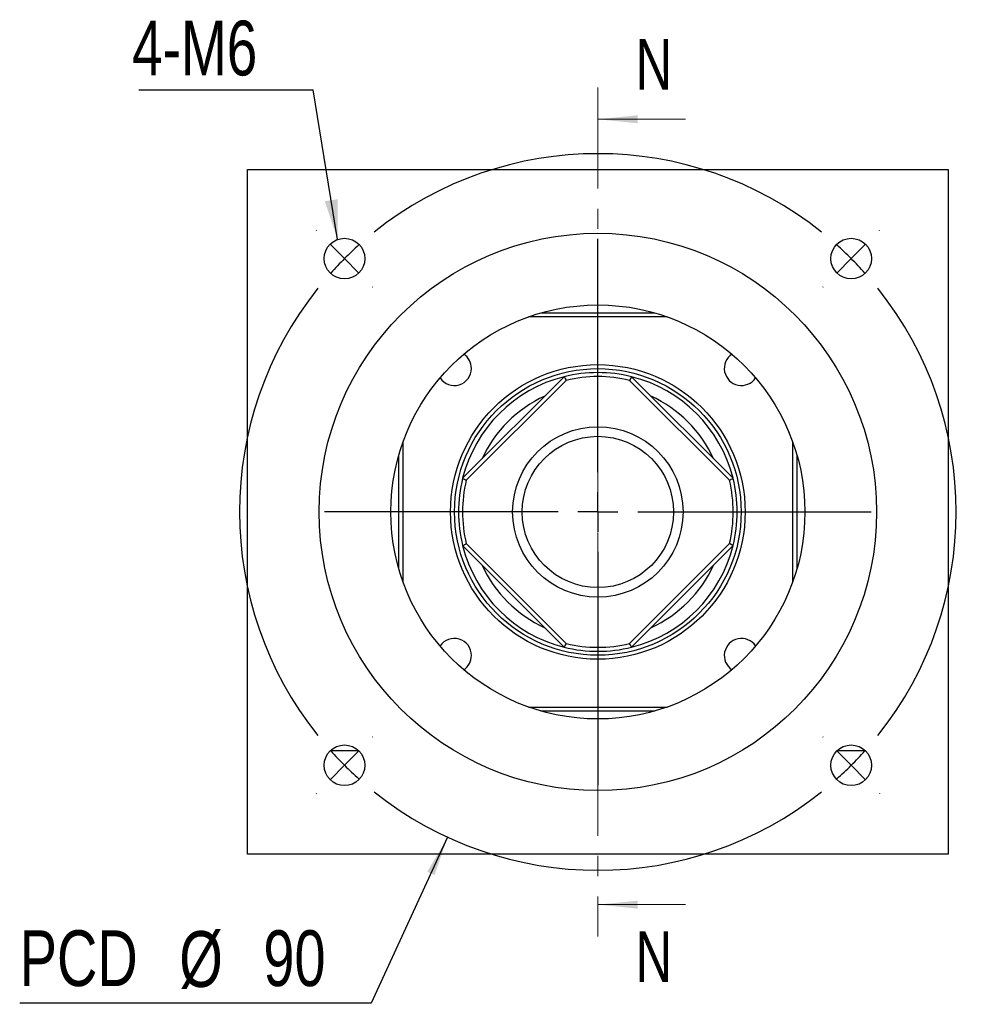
# Model space of a CAD drawing. Header units: millimetres. Extents: x 26 to 279, y 10 to 201.
# Tile 1 of 9: x 26 to 86, y 19 to 81. Entities that reach past the tile are written whole.
import ezdxf

# ---------------------------------------------------------------- set-up
doc = ezdxf.new("R2010")
doc.units = ezdxf.units.MM
doc.linetypes.add('CENTER', pattern=[10.16, 6.35, -1.27, 1.27, -1.27])
doc.layers.add('FORMAT', color=7, linetype='Continuous')
doc.styles.add('SLDTEXTSTYLE0', font='TXT', dxfattribs={"width": 0.75})
doc.dimstyles.new('SLDDIMSTYLE1', dxfattribs={"dimtxt": 3.5, "dimasz": 2.5, "dimexe": 0, "dimexo": 0.0625, "dimgap": 0.875, "dimtad": 0, "dimtih": 1, "dimtoh": 1, "dimlfac": 2, "dimrnd": 1e-09, "dimzin": 12, "dimdsep": 46, "dimtxsty": 'SLDTEXTSTYLE0', "dimsah": 1, "dimcen": 0, "dimadec": 0, "dimazin": 3, "dimtfac": 1, "dimtofl": 0, "dimtmove": 0, "dimatfit": 3, "dimfxl": 0, "dimfrac": 2, "dimtolj": 1, "dimtzin": 12, "dimarcsym": 0})
doc.dimstyles.new('SLDDIMSTYLE2', dxfattribs={"dimtxt": 0.18, "dimasz": 2.5, "dimexe": 0, "dimexo": 0.0625, "dimgap": 0, "dimtad": 0, "dimtih": 1, "dimtoh": 1, "dimdec": 0, "dimrnd": 1e-09, "dimzin": 0, "dimdsep": 46, "dimtxsty": 'Standard', "dimsah": 1, "dimcen": 0.09, "dimadec": 0, "dimazin": 0, "dimtfac": 2.5, "dimtdec": 0, "dimtofl": 0, "dimtmove": 0, "dimatfit": 3, "dimfxl": 0, "dimfrac": 2, "dimtolj": 1, "dimtzin": 0, "dimarcsym": 0})

# ---------------------------------------------------------------- blocks, each defined once
blk = doc.blocks.new('_D')
at = {"layer": 'FORMAT', "color": 7}
for p, q in [((52.64, 29.834), (47.83, 19.422)), ((47.83, 19.422), (25.768, 19.422))]:
    blk.add_line(p, q, dxfattribs=at)
blk.add_solid([(52.64, 29.834), (51.364, 27.669), (51.818, 27.459)], dxfattribs=at)
at = {"layer": 'FORMAT', "color": 7, "char_height": 3.5, "attachment_point": 1, "style": 'SLDTEXTSTYLE0'}
for s, insert in [('PCD', (25.768, 23.987)), ('%%c', (35.792, 23.934)), ('90', (41.071, 23.987))]:
    blk.add_mtext(s, dxfattribs=dict(at, insert=insert))
blk = doc.blocks.new('SW_NOTE_0')
at = {"layer": 'FORMAT', "color": 0}
blk.add_line((-10.945, 0), (0, 0), dxfattribs=at)
at = {"layer": 'FORMAT', "color": 0, "insert": (-11.377, 4.349), "char_height": 3.4396, "attachment_point": 1, "style": 'SLDTEXTSTYLE0'}
blk.add_mtext('4-M6', dxfattribs=at)
blk = doc.blocks.new('SW_CENTERMARKSYMBOL_0')
at = {"layer": 'FORMAT', "color": 0}
for p, q in [((0, 2.5), (0, 17.16)), ((0, 0), (0, 1.25)), ((-2.5, 0), (-17.16, 0)), ((0, 0), (-1.25, 0)), ((0, 0), (0, -1.25)), ((0, 0), (1.25, 0)), ((2.5, 0), (17.16, 0)), ((0, -2.5), (0, -17.16))]:
    blk.add_line(p, q, dxfattribs=at)
blk = doc.blocks.new('SW_CENTERMARKSYMBOL_1')
at = {"layer": 'FORMAT', "color": 0}
for p, q in [((0, 2.5), (0, 17.16)), ((0, 0), (0, 1.25)), ((-2.5, 0), (-17.16, 0)), ((0, 0), (-1.25, 0)), ((0, 0), (0, -1.25)), ((0, 0), (1.25, 0)), ((2.5, 0), (17.16, 0)), ((0, -2.5), (0, -17.16))]:
    blk.add_line(p, q, dxfattribs=at)
blk = doc.blocks.new('SW_CENTERMARKSYMBOL_2')
at = {"layer": 'FORMAT', "color": 0}
for p, q in [((-33.588, 1.768), (-33.605, 1.785)), ((-15.91, -13.41), (-15.91, 1.25)), ((1.768, 1.768), (1.785, 1.785)), ((-31.82, 0), (-32.704, 0.884)), ((0, 0), (0.884, 0.884)), ((0, 0), (-0.884, -0.884)), ((-31.82, 0), (-30.936, -0.884)), ((-30.052, -1.768), (-30.034, -1.785)), ((-1.768, -1.768), (-1.785, -1.785)), ((-15.91, -15.91), (-15.91, -14.66)), ((-18.41, -15.91), (-33.07, -15.91)), ((-15.91, -15.91), (-17.16, -15.91)), ((-15.91, -15.91), (-15.91, -17.16)), ((-15.91, -15.91), (-14.66, -15.91)), ((-13.41, -15.91), (1.25, -15.91)), ((-15.91, -18.41), (-15.91, -33.07)), ((-30.052, -30.052), (-30.034, -30.034)), ((-1.768, -30.052), (-1.785, -30.034)), ((-31.82, -31.82), (-30.936, -30.936)), ((0, -31.82), (-0.884, -30.936)), ((-31.82, -31.82), (-32.704, -32.704)), ((0, -31.82), (0.884, -32.704)), ((-33.588, -33.588), (-33.605, -33.605)), ((1.768, -33.588), (1.785, -33.605))]:
    blk.add_line(p, q, dxfattribs=at)
for start, end in [(51.3662, 128.6338), (131.8169, 135), (45, 48.1831), (135, 138.1831), (41.8169, 45), (141.3662, 218.6338), (321.3662, 38.6338), (221.8169, 225), (315, 318.1831), (225, 228.1831), (311.8169, 315), (231.3662, 308.6338)]:
    blk.add_arc((-15.91, -15.91), 22.5, start, end, dxfattribs=at)

msp = doc.modelspace()

# ---------------------------------------------------------------- linework, layer by layer
at = {"color": 7, "linetype": 'CENTER', "lineweight": 18}
msp.add_line((62.07491656, 76.91974621), (62.07491656, 23.59974621), dxfattribs=at)
at = {"color": 7, "linetype": 'Continuous', "lineweight": 18}
for p, q in [((67.57491656, 74.91974621), (62.07491656, 74.91974621)), ((67.57491656, 25.59974621), (62.07491656, 25.59974621))]:
    msp.add_line(p, q, dxfattribs=at)
at = {"color": 7, "linetype": 'Continuous', "lineweight": 25}
for p, q in [((40.07491667, 28.75974548), (40.07491667, 71.75974694)), ((40.07491667, 71.75974694), (84.07491644, 71.75974694)), ((84.07491644, 71.75974694), (84.07491644, 28.75974548)), ((66.42664049, 62.50974589), (57.72319262, 62.50974589)), ((58.50420229, 62.7597464), (65.64563082, 62.7597464)), ((53.58472851, 52.37615977), (59.958503, 58.74993426)), ((64.19133011, 58.74993426), (70.5651046, 52.37615977)), ((60.08586742, 58.52374581), (53.81091696, 52.24879535)), ((70.33891615, 52.24879535), (64.06396569, 58.52374581)), ((49.82491688, 54.61147015), (49.82491688, 45.90802227)), ((74.32491624, 45.90802227), (74.32491624, 54.61147015)), ((49.57491637, 46.68903195), (49.57491637, 53.83046048)), ((74.57491674, 53.83046048), (74.57491674, 46.68903195)), ((53.81091696, 48.27069708), (60.08586742, 41.99574662)), ((64.06396569, 41.99574662), (70.33891615, 48.27069708)), ((59.958503, 41.76955817), (53.58472851, 48.14333266)), ((70.5651046, 48.14333266), (64.19133011, 41.76955817)), ((57.72319262, 38.00974653), (66.42664049, 38.00974653)), ((65.64563082, 37.75974603), (58.50420229, 37.75974603)), ((84.07491644, 28.75974548), (40.07491667, 28.75974548))]:
    msp.add_line(p, q, dxfattribs=at)
for centre, radius in [((62.07491656, 50.25974621), 17.5), ((46.16501398, 66.16964879), 1.275), ((77.98481913, 66.16964879), 1.275), ((62.07491656, 50.25974621), 13), ((62.07491656, 50.25974621), 9.25), ((62.07491656, 50.25974621), 9), ((62.07491656, 50.25974621), 5.35), ((62.07491656, 50.25974621), 4.75), ((46.16501398, 34.34984364), 1.275), ((77.98481913, 34.34984364), 1.275)]:
    msp.add_circle(centre, radius, dxfattribs=at)
for centre, radius, start, end in [((53.0593051, 59.27535767), 1.075, 0, 56.1093009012), ((71.09052802, 59.27535767), 1.075, 123.8906990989, 326.1093009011), ((53.0593051, 59.27535767), 1.075, 213.8906990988, 0), ((62.07491656, 50.25974621), 8.75, 76.0027191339, 103.9972808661), ((62.07491656, 50.25974621), 8.5, 76.4669762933, 103.5330237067), ((62.07491656, 50.25974621), 8, 114.6358651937, 155.3641348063), ((62.07491656, 50.25974621), 8, 24.6358651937, 65.3641348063), ((62.07491656, 50.25974621), 8.75, 166.0027191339, 193.9972808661), ((62.07491656, 50.25974621), 8.5, 166.4669762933, 193.5330237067), ((62.07491656, 50.25974621), 8.5, 346.4669762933, 13.5330237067), ((62.07491656, 50.25974621), 8.75, 346.0027191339, 13.9972808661), ((62.07491656, 50.25974621), 8, 204.6358651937, 245.3641348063), ((62.07491656, 50.25974621), 8, 294.6358651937, 335.3641348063), ((53.0593051, 41.24413475), 1.075, 0, 146.1093009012), ((71.09052802, 41.24413475), 1.075, 33.8906990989, 236.1093009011), ((62.07491656, 50.25974621), 8.75, 256.0027191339, 283.9972808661), ((62.07491656, 50.25974621), 8.5, 256.4669762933, 283.5330237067), ((53.0593051, 41.24413475), 1.075, 303.8906990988, 0)]:
    msp.add_arc(centre, radius, start, end, dxfattribs=at)
at = {"color": 8, "linetype": 'Continuous', "lineweight": 25}
for start, end in [(103.9972808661, 166.0027191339), (13.9972808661, 76.0027191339), (193.9972808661, 256.0027191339), (283.9972808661, 346.0027191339)]:
    msp.add_arc((62.07491656, 50.25974621), 8.75, start, end, dxfattribs=at)
at = {"color": 7, "linetype": 'Continuous', "lineweight": 25}
for points in [[(59.95850289, 58.74993427), (60.00109781, 58.67464383), (60.0435549, 58.599249), (60.08586749, 58.52374548)], [(64.19133022, 58.74993427), (64.1487353, 58.67464383), (64.10627821, 58.599249), (64.06396562, 58.52374548)], [(53.5847285, 52.37615988), (53.66001894, 52.33356495), (53.73541377, 52.29110787), (53.81091729, 52.24879528)], [(70.33891582, 52.24879528), (70.41441934, 52.29110787), (70.48981417, 52.33356495), (70.56510461, 52.37615988)], [(53.5847285, 48.14333255), (53.66001894, 48.18592747), (53.73541377, 48.22838456), (53.81091729, 48.27069715)], [(70.56510461, 48.14333255), (70.48981417, 48.18592747), (70.41441934, 48.22838456), (70.33891582, 48.27069715)], [(59.95850289, 41.76955816), (60.00109781, 41.8448486), (60.0435549, 41.92024343), (60.08586749, 41.99574695)], [(64.19133022, 41.76955816), (64.1487353, 41.8448486), (64.10627821, 41.92024343), (64.06396562, 41.99574695)]]:
    msp.add_open_spline(points, degree=3, dxfattribs=at)
for points in [[(47.05815579, 35.25974621), (46.91574381, 35.25974621), (46.76983475, 35.25974621), (46.54655658, 35.25974621), (46.47121576, 35.25974621), (46.317981, 35.25974621), (46.23964111, 35.25974621), (46.00841746, 35.25974621), (45.85707183, 35.25974621), (45.55800869, 35.25974621), (45.4132342, 35.25974621), (45.27187216, 35.25974621)], [(78.87796095, 35.25974621), (78.73554896, 35.25974621), (78.5896399, 35.25974621), (78.36636174, 35.25974621), (78.29102091, 35.25974621), (78.13778615, 35.25974621), (78.05944626, 35.25974621), (77.82822262, 35.25974621), (77.67687699, 35.25974621), (77.37781385, 35.25974621), (77.23303936, 35.25974621), (77.09167732, 35.25974621)]]:
    msp.add_open_spline(points, degree=3, knots=[0, 0, 0, 0, 0.25, 0.25, 0.375, 0.375, 0.5, 0.5, 0.75, 0.75, 1, 1, 1, 1], dxfattribs=at)
at = {"color": 7, "linetype": 'Continuous', "lineweight": 18}
for points in [[(62.07491656, 74.91974621), (64.57491656, 74.66974621), (64.57491656, 75.16974621)], [(62.07491656, 25.59974621), (64.57491656, 25.34974621), (64.57491656, 25.84974621)]]:
    msp.add_solid(points, dxfattribs=at)

# ---------------------------------------------------------------- block references
at = {"layer": 'FORMAT', "color": 7}
for name, p in [('SW_NOTE_0', (44.20538341, 76.76358196)), ('SW_CENTERMARKSYMBOL_2', (77.98481913, 66.16964879)), ('SW_CENTERMARKSYMBOL_0', (62.07491656, 50.25974621)), ('SW_CENTERMARKSYMBOL_1', (62.07491656, 50.25974621))]:
    msp.add_blockref(name, p, dxfattribs=at)

# ---------------------------------------------------------------- texts
at = {"color": 7, "linetype": 'Continuous', "char_height": 3.175, "attachment_point": 1, "style": 'SLDTEXTSTYLE0'}
for insert in [(64.44470551, 79.96330204), (64.44470551, 23.92024212)]:
    msp.add_mtext('N', dxfattribs=dict(at, insert=insert))

# ---------------------------------------------------------------- dimensions: what is measured, and where the dimension line sits
at = {"layer": 'FORMAT', "color": 7}
dim = msp.add_diameter_dim_2p(p1=(71.51025091, 70.6858194), p2=(52.6395822, 29.83367303), text='PCD<>', dimstyle='SLDDIMSTYLE1', dxfattribs=at)
dim.commit()
dim.dimension.update_dxf_attribs({"geometry": '_D', "text_midpoint": (36.00562985, 22.2270888), "dimtype": 163})

# ---------------------------------------------------------------- leaders
msp.add_leader([(45.73368447, 67.36947372), (44.20538341, 76.76358196)], dimstyle='SLDDIMSTYLE2', dxfattribs=at)

doc.saveas('drawing.dxf')
